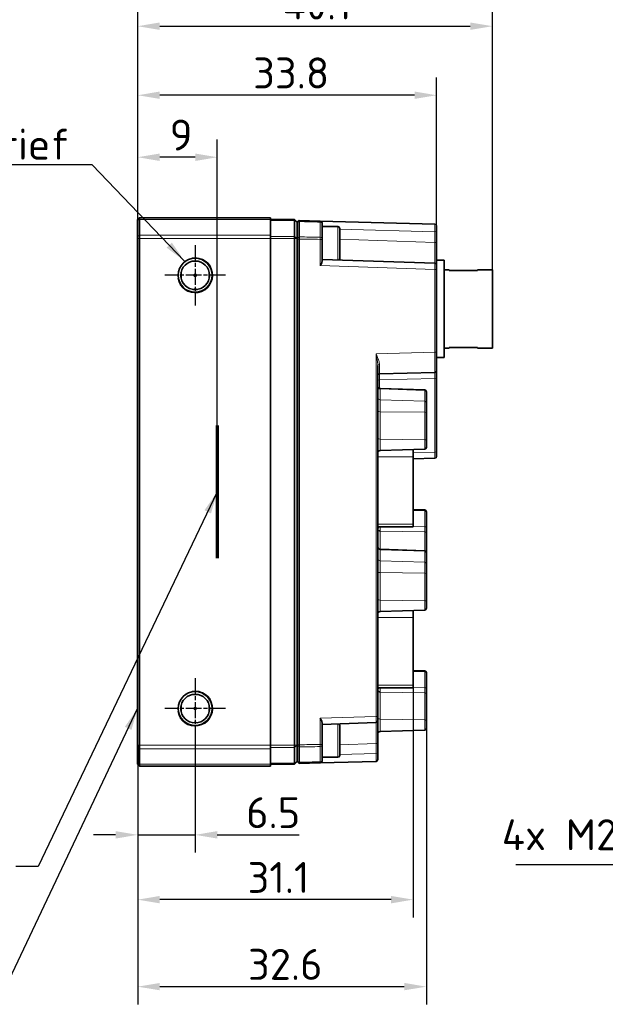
# Model space of a CAD drawing. Header units: millimetres. Extents: x 5 to 415, y 5 to 292.
# Tile 20 of 37: x 219 to 285, y 83 to 194. Entities that reach past the tile are written whole.
import ezdxf

# ---------------------------------------------------------------- set-up
doc = ezdxf.new("R2010")
doc.units = ezdxf.units.MM
doc.linetypes.add('CHAIN', pattern=[0.3543, 0.2362, -0.0295, 0.0591, -0.0295])
doc.linetypes.add('LONG_DASH_DOTTED', pattern=[0.3001, 0.2362, -0.0295, 0.0049, -0.0295])
for name, color, linetype, lineweight in [('Bemaßung (ISO)', 7, 'Continuous', 25), ('Mittelpunktmarkierung (ISO)', 7, 'LONG_DASH_DOTTED', 25), ('Sichtbar (ISO)', 7, 'Continuous', 35), ('Sichtbar schmal (ISO)', 7, 'Continuous', 18), ('Skizziergeometrie (ISO)', 7, 'Continuous', 25), ('Symbol (ISO)', 7, 'Continuous', 25)]:
    doc.layers.add(name, color=color, linetype=linetype, lineweight=lineweight)
doc.styles.add('Notiztext (ISO)', font='isocpeur.ttf')
doc.dimstyles.new('Standard (ISO)', dxfattribs={"dimtxt": 3.5, "dimasz": 2.5, "dimexe": 2, "dimexo": 0, "dimgap": 0.762, "dimtad": 1, "dimtoh": 1, "dimdec": 8, "dimrnd": 1e-08, "dimdsep": 46, "dimtxsty": 'Notiztext (ISO)', "dimcen": 0.09, "dimdle": 10, "dimclrd": 256, "dimclre": 256, "dimclrt": 256, "dimadec": 6, "dimazin": 2, "dimtfac": 0.514286, "dimtdec": 3, "dimtmove": 0, "dimatfit": 3, "dimfxl": 1, "dimtolj": 1, "dimlwd": -1, "dimlwe": -1, "dimarcsym": 0})
doc.dimstyles.new('Standard (ISO)$7', dxfattribs={"dimtxt": 3.5, "dimasz": 2.5, "dimexe": 2, "dimexo": 0, "dimgap": 0.762, "dimtad": 1, "dimtoh": 1, "dimdec": 8, "dimrnd": 1e-08, "dimdsep": 46, "dimtxsty": 'Notiztext (ISO)', "dimcen": 0.09, "dimdle": 10, "dimclrd": 256, "dimclre": 256, "dimclrt": 256, "dimadec": 6, "dimazin": 2, "dimtfac": 0.514286, "dimtdec": 3, "dimtmove": 0, "dimatfit": 3, "dimfxl": 1, "dimtolj": 1, "dimlwd": -1, "dimlwe": -1, "dimarcsym": 0})
doc.dimstyles.new('Standard - Methode 1b (ISO)$7', dxfattribs={"dimtxt": 3.5, "dimasz": 2.5, "dimexe": 2, "dimexo": 0, "dimgap": 0.762, "dimtad": 1, "dimtoh": 1, "dimrnd": 1e-08, "dimdsep": 46, "dimtxsty": 'Notiztext (ISO)', "dimcen": 0.09, "dimdle": 10, "dimclrd": 256, "dimclre": 256, "dimclrt": 256, "dimazin": 2, "dimtfac": 1, "dimtmove": 0, "dimatfit": 3, "dimfxl": 1, "dimtolj": 1, "dimlwd": -1, "dimlwe": -1, "dimarcsym": 0})

# ---------------------------------------------------------------- blocks, each defined once
blk = doc.blocks.new('*D48')
at = {"layer": 'Bemaßung (ISO)', "transparency": 16777216}
for p, q in [((232.16, 169.67), (232.16, 195.69)), ((272.26, 166.15), (272.26, 195.69)), ((234.66, 193.69), (269.76, 193.69))]:
    blk.add_line(p, q, dxfattribs=at)
for points in [[(234.66, 194.11), (234.66, 193.27), (232.16, 193.69)], [(269.76, 194.11), (269.76, 193.27), (272.26, 193.69)]]:
    blk.add_solid(points, dxfattribs=at)
at = {"layer": 'Defpoints', "color": 0, "transparency": 16777216}
for p in [(272.26, 193.69), (232.16, 169.67), (272.26, 166.15)]:
    blk.add_point(p, dxfattribs=at)
at = {"layer": 'Bemaßung (ISO)', "transparency": 16777216, "insert": (248.53, 197.95), "char_height": 3.5, "attachment_point": 1, "style": 'Notiztext (ISO)'}
blk.add_mtext('\\A1;40.1', dxfattribs=at)
blk = doc.blocks.new('*D49')
at = {"layer": 'Bemaßung (ISO)', "transparency": 16777216}
for p, q in [((232.16, 169.67), (232.16, 187.88)), ((265.96, 170.49), (265.96, 187.88)), ((263.46, 185.88), (234.66, 185.88))]:
    blk.add_line(p, q, dxfattribs=at)
for points in [[(234.66, 186.3), (234.66, 185.47), (232.16, 185.88)], [(263.46, 186.3), (263.46, 185.47), (265.96, 185.88)]]:
    blk.add_solid(points, dxfattribs=at)
at = {"layer": 'Defpoints', "color": 0, "transparency": 16777216}
for p in [(232.16, 185.88), (265.96, 170.49), (232.16, 169.67)]:
    blk.add_point(p, dxfattribs=at)
at = {"layer": 'Bemaßung (ISO)', "transparency": 16777216, "insert": (245.21, 190.15), "char_height": 3.5, "attachment_point": 1, "style": 'Notiztext (ISO)'}
blk.add_mtext('\\A1;33.8', dxfattribs=at)
blk = doc.blocks.new('*D50')
at = {"layer": 'Bemaßung (ISO)', "transparency": 16777216}
for p, q in [((238.66, 113.1), (238.66, 100.24)), ((232.16, 112.38), (232.16, 100.24)), ((229.66, 102.24), (227.16, 102.24)), ((232.16, 102.24), (238.66, 102.24)), ((241.16, 102.24), (250.43, 102.24))]:
    blk.add_line(p, q, dxfattribs=at)
for points in [[(229.66, 102.66), (229.66, 101.82), (232.16, 102.24)], [(241.16, 102.66), (241.16, 101.82), (238.66, 102.24)]]:
    blk.add_solid(points, dxfattribs=at)
at = {"layer": 'Defpoints', "color": 0, "transparency": 16777216}
for p in [(238.66, 113.1), (232.16, 112.38), (232.16, 102.24)]:
    blk.add_point(p, dxfattribs=at)
at = {"layer": 'Bemaßung (ISO)', "transparency": 16777216, "insert": (244.42, 106.5), "char_height": 3.5, "attachment_point": 1, "style": 'Notiztext (ISO)'}
blk.add_mtext('\\A1;6.5', dxfattribs=at)
blk = doc.blocks.new('*D51')
at = {"layer": 'Bemaßung (ISO)', "transparency": 16777216}
for p, q in [((263.3, 119.17), (263.3, 92.91)), ((232.16, 112.38), (232.16, 92.91)), ((260.8, 94.91), (234.66, 94.91))]:
    blk.add_line(p, q, dxfattribs=at)
for points in [[(234.66, 95.33), (234.66, 94.49), (232.16, 94.91)], [(260.8, 95.33), (260.8, 94.49), (263.3, 94.91)]]:
    blk.add_solid(points, dxfattribs=at)
at = {"layer": 'Defpoints', "color": 0, "transparency": 16777216}
for p in [(263.3, 119.17), (232.16, 112.38), (232.16, 94.91)]:
    blk.add_point(p, dxfattribs=at)
at = {"layer": 'Bemaßung (ISO)', "transparency": 16777216, "insert": (244.58, 99.17), "char_height": 3.5, "attachment_point": 1, "style": 'Notiztext (ISO)'}
blk.add_mtext('\\A1;31.1', dxfattribs=at)
blk = doc.blocks.new('*D52')
at = {"layer": 'Bemaßung (ISO)', "transparency": 16777216}
for p, q in [((264.8, 115.14), (264.8, 83.07)), ((232.16, 110.34), (232.16, 83.07)), ((234.66, 85.07), (262.3, 85.07))]:
    blk.add_line(p, q, dxfattribs=at)
for points in [[(234.66, 85.49), (234.66, 84.66), (232.16, 85.07)], [(262.3, 85.49), (262.3, 84.66), (264.8, 85.07)]]:
    blk.add_solid(points, dxfattribs=at)
at = {"layer": 'Defpoints', "color": 0, "transparency": 16777216}
for p in [(264.8, 115.14), (232.16, 110.34), (264.8, 85.07)]:
    blk.add_point(p, dxfattribs=at)
at = {"layer": 'Bemaßung (ISO)', "transparency": 16777216, "insert": (244.63, 89.34), "char_height": 3.5, "attachment_point": 1, "style": 'Notiztext (ISO)'}
blk.add_mtext('\\A1;32.6', dxfattribs=at)
blk = doc.blocks.new('*D61')
at = {"layer": 'Bemaßung (ISO)', "transparency": 16777216}
for p, q in [((232.16, 169.67), (232.16, 180.87)), ((241.16, 148.52), (241.16, 180.87)), ((238.66, 178.87), (234.66, 178.87))]:
    blk.add_line(p, q, dxfattribs=at)
for points in [[(234.66, 179.29), (234.66, 178.45), (232.16, 178.87)], [(238.66, 179.29), (238.66, 178.45), (241.16, 178.87)]]:
    blk.add_solid(points, dxfattribs=at)
at = {"layer": 'Defpoints', "color": 0, "transparency": 16777216}
for p in [(232.16, 178.87), (232.16, 169.67), (241.16, 148.52)]:
    blk.add_point(p, dxfattribs=at)
at = {"layer": 'Bemaßung (ISO)', "transparency": 16777216, "insert": (235.78, 183.13), "char_height": 3.5, "attachment_point": 1, "style": 'Notiztext (ISO)'}
blk.add_mtext('\\A1;9', dxfattribs=at)

msp = doc.modelspace()

# ---------------------------------------------------------------- linework, layer by layer
at = {"layer": 'Mittelpunktmarkierung (ISO)', "linetype": 'CHAIN', "ltscale": 7.603004}
for p, q in [((238.65576932, 168.94321885), (238.65576932, 162.10101885)), ((242.07686932, 165.52211885), (235.23466932, 165.52211885)), ((238.65576932, 119.94321885), (238.65576932, 113.10101885)), ((242.07686932, 116.52211885), (235.23466932, 116.52211885))]:
    msp.add_line(p, q, dxfattribs=at)
at = {"layer": 'Sichtbar (ISO)'}
for p, q in [((232.35576932, 172.02211885), (232.15576932, 171.82211885)), ((232.15576932, 171.69941432), (232.15576932, 171.82211885)), ((232.15576932, 171.69941432), (232.15576932, 169.90912363)), ((232.35576932, 172.02211885), (247.15576932, 172.02211885)), ((232.35576932, 172.02211885), (232.35576932, 171.81761131)), ((232.35576932, 170.07046015), (232.35576932, 171.81761131)), ((247.15576932, 172.02211885), (247.15576932, 171.81761131)), ((247.15576932, 171.82211885), (249.89876932, 171.82211885)), ((247.15576932, 170.07046015), (247.15576932, 171.81761131)), ((249.89876932, 171.69852364), (249.89876932, 171.82211885)), ((249.89876932, 171.82211885), (250.19876932, 171.52211885)), ((249.89876932, 171.69852364), (249.89876932, 169.90977364)), ((250.39870079, 171.72211885), (250.19876932, 171.52735424)), ((250.19876932, 171.52735424), (250.19876932, 171.52211884)), ((250.19876932, 171.50960056), (250.19876932, 171.52211885)), ((250.19876932, 171.50960056), (250.19876932, 171.48441491)), ((250.19876932, 171.48441491), (250.19876932, 169.7025379)), ((252.80400471, 171.65913375), (250.39870079, 171.72211885)), ((250.39870079, 169.8595676), (250.39870079, 171.59963178)), ((252.80400471, 171.65913375), (265.76400471, 171.3197642)), ((252.99876932, 171.41867694), (252.99876932, 171.45920228)), ((252.99876932, 169.66631632), (252.99876932, 171.41867694)), ((254.79876932, 171.02211885), (252.99876932, 171.02211885)), ((254.99876932, 170.82211885), (254.99876932, 167.42211885)), ((265.95876932, 171.11983274), (265.95876932, 170.4906389)), ((265.95876932, 169.26927715), (265.95876932, 170.4906389)), ((232.15576932, 169.66711885), (232.15576932, 169.90912363)), ((232.15576932, 169.66711885), (232.15576932, 112.37711885)), ((232.35576932, 170.07046015), (232.35576932, 169.66711885)), ((232.35576932, 112.37711885), (232.35576932, 169.66711885)), ((247.15576932, 170.07046015), (247.15576932, 169.66711885)), ((247.15576932, 112.37711885), (247.15576932, 169.66711885)), ((249.89876932, 169.66711885), (249.89876932, 169.90977364)), ((249.89876932, 169.66711885), (249.89876932, 112.37711885)), ((250.19876932, 169.7025379), (250.19876932, 169.67623701)), ((250.19876932, 169.66711885), (250.19876932, 169.67623701)), ((250.19876932, 169.65053865), (250.19876932, 169.66711885)), ((250.19876932, 169.65053865), (250.19876932, 169.61777435)), ((250.19876932, 169.61777435), (250.19876932, 112.42646334)), ((250.39870079, 112.42646334), (250.39870079, 169.61777435)), ((252.99876932, 169.58594227), (252.99876932, 169.66631632)), ((252.99876932, 167.09559534), (252.99876932, 169.58594227)), ((265.95876932, 166.6752066), (265.95876932, 169.26927715)), ((265.76559058, 166.87509024), (252.99876932, 167.31077279)), ((265.95876932, 167.22211885), (266.80876932, 167.22211885)), ((266.80876932, 167.22211885), (266.80876932, 156.22211885)), ((265.95876932, 166.6752066), (265.95876932, 166.17536219)), ((265.95876932, 156.82892073), (265.95876932, 166.17536219)), ((266.80876932, 166.14711885), (267.35876932, 166.14711885)), ((267.35876932, 166.14711885), (267.35876932, 166.07420168)), ((270.55876932, 166.07420168), (267.35876932, 166.07420168)), ((270.55876932, 166.07420168), (270.55876932, 166.14711885)), ((270.55876932, 166.14711885), (272.25876932, 166.14711885)), ((272.25876932, 166.14711885), (272.25876932, 157.29711885)), ((240.25576932, 165.26141747), (240.25576932, 165.78282023)), ((238.9164707, 163.92211885), (238.39506794, 163.92211885)), ((266.80876932, 157.29711885), (267.35876932, 157.29711885)), ((267.35876932, 157.37003601), (267.35876932, 157.29711885)), ((267.35876932, 157.37003601), (270.55876932, 157.37003601)), ((270.55876932, 157.29711885), (270.55876932, 157.37003601)), ((270.55876932, 157.29711885), (272.25876932, 157.29711885)), ((265.95876932, 156.82892073), (265.95876932, 154.72964034)), ((265.95876932, 156.22211885), (266.80876932, 156.22211885)), ((259.29876932, 115.64159529), (259.29876932, 155.32441379)), ((259.49353393, 154.36551082), (265.76400471, 154.52970888)), ((265.95876932, 153.99765821), (265.95876932, 154.72964034)), ((265.95876932, 145.64450533), (265.95876932, 153.99765821)), ((264.60574922, 152.55805842), (259.58829947, 152.73327163)), ((264.79876932, 152.35818026), (264.79876932, 152.31776852)), ((264.79876932, 151.08278745), (264.79876932, 152.31776852)), ((264.79876932, 151.08278745), (264.79876932, 149.95422993)), ((264.79876932, 146.84564565), (264.79876932, 149.95422993)), ((264.79876932, 146.84564565), (264.79876932, 146.06250763)), ((264.60574922, 145.86262947), (259.58829947, 145.68741626)), ((263.29876932, 145.81698872), (263.29876932, 145.00169827)), ((263.29876932, 137.36766568), (263.29876932, 145.00169827)), ((263.29876932, 144.76515442), (265.76400471, 144.82970888)), ((265.95876932, 145.64450533), (265.95876932, 145.02964034)), ((264.60574922, 138.98160823), (263.29876932, 139.02724897)), ((264.79876932, 138.78173006), (264.79876932, 138.70510156)), ((264.79876932, 136.94574731), (264.79876932, 138.70510156)), ((263.29876932, 137.07477247), (259.29876932, 137.07477247)), ((263.29876932, 137.36766568), (263.29876932, 137.07477247)), ((264.79876932, 136.94574731), (264.79876932, 136.39129275)), ((264.79876932, 134.15818026), (264.79876932, 136.39129275)), ((264.60574922, 134.35805842), (259.58829947, 134.53327163)), ((264.79876932, 134.15818026), (264.79876932, 134.11776852)), ((264.79876932, 132.88278751), (264.79876932, 134.11776852)), ((264.79876932, 132.88278751), (264.79876932, 131.75422994)), ((264.79876932, 128.64564564), (264.79876932, 131.75422994)), ((264.79876932, 128.64564564), (264.79876932, 127.86250763)), ((264.60574922, 127.66262947), (259.58829947, 127.48741626)), ((263.29876932, 127.61698872), (263.29876932, 126.80169827)), ((263.29876932, 119.16766568), (263.29876932, 126.80169827)), ((264.60574922, 120.78160823), (263.29876932, 120.82724897)), ((264.79876932, 120.58173006), (264.79876932, 120.50510156)), ((264.79876932, 118.74574731), (264.79876932, 120.50510156)), ((263.29876932, 119.16766568), (263.29876932, 118.87477247)), ((238.9164707, 118.12211885), (238.39506794, 118.12211885)), ((263.29876932, 118.87477247), (259.29876932, 118.87477247)), ((264.79876932, 118.74574731), (264.79876932, 118.19129275)), ((264.79876932, 115.1440018), (264.79876932, 118.19129275)), ((240.25576932, 116.26141747), (240.25576932, 116.78282023)), ((252.99876932, 112.45829542), (252.99876932, 114.94864235)), ((252.99876932, 114.7334649), (259.10559058, 114.94186724)), ((259.29876932, 115.64159529), (259.29876932, 115.14175089)), ((259.29876932, 112.52832419), (259.29876932, 115.14175089)), ((264.79876932, 115.1440018), (264.79876932, 114.28605743)), ((254.99876932, 114.62211885), (254.99876932, 111.22211885)), ((264.60574922, 114.08617927), (259.58829947, 113.91096606)), ((259.29876932, 111.37920056), (259.29876932, 112.52832419)), ((232.15576932, 112.13511407), (232.15576932, 112.37711885)), ((232.15576932, 112.13511407), (232.15576932, 110.34482337)), ((232.35576932, 112.37711885), (232.35576932, 111.97377755)), ((232.35576932, 110.22662638), (232.35576932, 111.97377755)), ((247.15576932, 112.37711885), (247.15576932, 111.97377755)), ((247.15576932, 110.22662638), (247.15576932, 111.97377755)), ((249.89876932, 112.13446405), (249.89876932, 112.37711885)), ((249.89876932, 112.13446405), (249.89876932, 110.34571405)), ((250.19876932, 112.42646334), (250.19876932, 112.39369902)), ((250.19876932, 112.37711885), (250.19876932, 112.39369902)), ((250.19876932, 112.36800067), (250.19876932, 112.37711885)), ((250.19876932, 112.36800067), (250.19876932, 112.34169979)), ((250.19876932, 112.34169979), (250.19876932, 110.55982278)), ((250.39870079, 110.44460592), (250.39870079, 112.18467009)), ((252.99876932, 112.37792138), (252.99876932, 112.45829542)), ((252.99876932, 110.62556075), (252.99876932, 112.37792138)), ((259.29876932, 111.37920056), (259.29876932, 110.75000672)), ((232.15576932, 110.22211885), (232.15576932, 110.34482337)), ((250.19876932, 110.52211885), (249.89876932, 110.22211885)), ((249.89876932, 110.22211885), (249.89876932, 110.34571405)), ((250.19876932, 110.55982278), (250.19876932, 110.53463713)), ((250.19876932, 110.52211885), (250.19876932, 110.53463712)), ((250.19876932, 110.52211885), (250.19876932, 110.51688346)), ((250.39870079, 110.32211885), (250.19876932, 110.51688346)), ((250.39870079, 110.32211885), (252.80400471, 110.38510395)), ((259.10400471, 110.55007525), (252.80400471, 110.38510395)), ((254.79876932, 111.02211885), (252.99876932, 111.02211885)), ((252.99876932, 110.58503541), (252.99876932, 110.62556075)), ((232.35576932, 110.02211885), (232.15576932, 110.22211885)), ((232.35576932, 110.22662638), (232.35576932, 110.02211885)), ((232.35576932, 110.02211885), (247.15576932, 110.02211885)), ((247.15576932, 110.22662638), (247.15576932, 110.02211885)), ((247.15576932, 110.22211885), (249.89876932, 110.22211885))]:
    msp.add_line(p, q, dxfattribs=at)
for centre, radius in [((238.65576932, 165.52211885), 1.9211), ((238.65576932, 165.52211885), 1.6211), ((238.65576932, 165.52211885), 0.12324847), ((238.65576932, 116.52211885), 1.9211), ((238.65576932, 116.52211885), 1.6211), ((238.65576932, 116.52211885), 0.12324847)]:
    msp.add_circle(centre, radius, dxfattribs=at)
for centre, radius, start, end in [((252.79876932, 171.45920228), 0.2, 0, 88.5), ((254.79876932, 170.82211885), 0.2, 0, 90), ((265.75876932, 171.11983274), 0.2, 0, 88.5), ((254.79876932, 167.42211885), 0.2, 298.349158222, 0), ((265.75876932, 166.6752066), 0.2, 0, 88.0454737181), ((259.49876932, 154.16557936), 0.2, 91.5, 180), ((265.75876932, 154.72964034), 0.2, 271.5, 0), ((259.59876932, 153.03308888), 0.3, 180, 268), ((264.59876932, 152.35818026), 0.2, 0, 88), ((264.59876932, 146.06250763), 0.2, 272, 0), ((259.59876932, 145.38759901), 0.3, 92, 180), ((265.75876932, 145.02964034), 0.2, 271.5, 0), ((264.59876932, 138.78173006), 0.2, 0, 88), ((259.59876932, 134.83308888), 0.3, 180, 268), ((264.59876932, 134.15818026), 0.2, 0, 88), ((259.59876932, 127.18759901), 0.3, 92, 180), ((264.59876932, 127.86250763), 0.2, 272, 0), ((264.59876932, 120.58173006), 0.2, 0, 88), ((254.79876932, 114.62211885), 0.2, 0, 61.650841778), ((259.09876932, 115.14175089), 0.2, 271.9545262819, 0), ((259.59876932, 113.61114881), 0.3, 92, 180), ((264.59876932, 114.28605743), 0.2, 272, 0), ((252.79876932, 110.58503541), 0.2, 271.5, 0), ((254.79876932, 111.22211885), 0.2, 270, 0), ((259.09876932, 110.75000672), 0.2, 271.5, 0)]:
    msp.add_arc(centre, radius, start, end, dxfattribs=at)
for points, knots in [([(250.39870079, 171.59963178), (250.39895897, 171.62380859), (250.39913918, 171.64519613), (250.39938921, 171.6915272), (250.39932387, 171.71066058), (250.39896872, 171.72043301), (250.39887415, 171.72168578), (250.39876328, 171.72202485), (250.398743, 171.72208688), (250.39872217, 171.72211829), (250.39870079, 171.72211885)], [17.1278656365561, 17.1278656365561, 17.1278656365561, 17.1278656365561, 17.1310098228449, 17.1310098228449, 17.136040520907, 17.136040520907, 17.137459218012, 17.137459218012, 17.137459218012, 17.1377187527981, 17.1377187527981, 17.1377187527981, 17.1377187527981]), ([(250.39870079, 169.61777435), (250.39895897, 169.64776592), (250.39913816, 169.67744546), (250.39938861, 169.75149347), (250.39932512, 169.79363934), (250.3989721, 169.83751985), (250.39887575, 169.84669065), (250.3987628, 169.85512582), (250.39874266, 169.85662963), (250.39872199, 169.8581103), (250.39870079, 169.8595676)], [16.8650447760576, 16.8650447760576, 16.8650447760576, 16.8650447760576, 16.8681781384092, 16.8681781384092, 16.8731915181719, 16.8731915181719, 16.8746396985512, 16.8746396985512, 16.8746396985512, 16.8748978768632, 16.8748978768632, 16.8748978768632, 16.8748978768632]), ([(238.39506794, 167.12211885), (238.48327895, 167.11225573), (238.5722359, 167.10810255), (238.73930274, 167.10810255), (238.8282597, 167.11225573), (238.9164707, 167.12211885)], [1.302752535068, 1.302752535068, 1.302752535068, 1.302752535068, 1.327812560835, 1.327812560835, 1.352872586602, 1.352872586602, 1.352872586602, 1.352872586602]), ([(252.99876932, 167.09559534), (252.99879347, 167.06357214), (252.99188736, 167.0291726), (252.96949024, 166.95441501), (252.95329946, 166.91388357), (252.8969225, 166.78860682), (252.84887082, 166.70012051), (252.80400471, 166.61763719)], [0.126506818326, 0.126506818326, 0.126506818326, 0.126506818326, 0.13983947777, 0.13983947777, 0.153924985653, 0.153924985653, 0.182096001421, 0.182096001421, 0.182096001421, 0.182096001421]), ([(237.05576932, 165.26141747), (237.06563244, 165.34962847), (237.06978562, 165.43858543), (237.06978562, 165.60565227), (237.06563244, 165.69460922), (237.05576932, 165.78282023)], [0.131587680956, 0.131587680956, 0.131587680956, 0.131587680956, 0.156647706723, 0.156647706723, 0.18170773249, 0.18170773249, 0.18170773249, 0.18170773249]), ([(240.25576932, 165.78282023), (240.24590621, 165.69460922), (240.24175303, 165.60565227), (240.24175303, 165.43858543), (240.24590621, 165.34962847), (240.25576932, 165.26141747)], [1.302752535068, 1.302752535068, 1.302752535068, 1.302752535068, 1.327812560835, 1.327812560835, 1.352872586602, 1.352872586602, 1.352872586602, 1.352872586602]), ([(238.9164707, 163.92211885), (238.8282597, 163.93198196), (238.73930274, 163.93613514), (238.5722359, 163.93613514), (238.48327895, 163.93198196), (238.39506794, 163.92211885)], [0.131587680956, 0.131587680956, 0.131587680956, 0.131587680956, 0.156647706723, 0.156647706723, 0.18170773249, 0.18170773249, 0.18170773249, 0.18170773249]), ([(238.39506794, 163.92211885), (238.48315084, 163.91677601), (238.57028526, 163.91419926), (238.74125339, 163.91419926), (238.8283878, 163.91677601), (238.9164707, 163.92211885)], [2.045589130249, 2.045589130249, 2.045589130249, 2.045589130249, 2.071234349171, 2.071234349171, 2.096879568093, 2.096879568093, 2.096879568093, 2.096879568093]), ([(259.3617846, 137.07477639), (259.35098749, 137.04498852), (259.34036, 137.01585766), (259.31396913, 136.93362138), (259.29876932, 136.86796177), (259.29876932, 136.8131652)], [0.364405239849, 0.364405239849, 0.364405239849, 0.364405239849, 0.381146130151, 0.381146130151, 0.414024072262, 0.414024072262, 0.414024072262, 0.414024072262]), ([(238.9164707, 118.12211885), (238.8283878, 118.12746169), (238.74125339, 118.13003844), (238.57028526, 118.13003844), (238.48315084, 118.12746169), (238.39506794, 118.12211885)], [2.045589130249, 2.045589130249, 2.045589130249, 2.045589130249, 2.071234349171, 2.071234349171, 2.096879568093, 2.096879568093, 2.096879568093, 2.096879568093]), ([(238.39506794, 118.12211885), (238.48327895, 118.11225573), (238.5722359, 118.10810255), (238.73930274, 118.10810255), (238.8282597, 118.11225573), (238.9164707, 118.12211885)], [1.302752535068, 1.302752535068, 1.302752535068, 1.302752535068, 1.327812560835, 1.327812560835, 1.352872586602, 1.352872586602, 1.352872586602, 1.352872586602]), ([(259.3617846, 118.87477639), (259.35098749, 118.84498852), (259.34036, 118.81585766), (259.31396913, 118.73362138), (259.29876932, 118.66796177), (259.29876932, 118.6131652)], [0.364656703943, 0.364656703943, 0.364656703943, 0.364656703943, 0.381397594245, 0.381397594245, 0.414275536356, 0.414275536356, 0.414275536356, 0.414275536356]), ([(237.05576932, 116.26141747), (237.06563244, 116.34962847), (237.06978562, 116.43858543), (237.06978562, 116.60565227), (237.06563244, 116.69460922), (237.05576932, 116.78282023)], [0.131587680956, 0.131587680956, 0.131587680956, 0.131587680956, 0.156647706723, 0.156647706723, 0.18170773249, 0.18170773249, 0.18170773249, 0.18170773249]), ([(240.25576932, 116.78282023), (240.24590621, 116.69460922), (240.24175303, 116.60565227), (240.24175303, 116.43858543), (240.24590621, 116.34962847), (240.25576932, 116.26141747)], [1.302752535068, 1.302752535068, 1.302752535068, 1.302752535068, 1.327812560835, 1.327812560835, 1.352872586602, 1.352872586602, 1.352872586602, 1.352872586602]), ([(238.9164707, 114.92211885), (238.8282597, 114.93198196), (238.73930274, 114.93613514), (238.5722359, 114.93613514), (238.48327895, 114.93198196), (238.39506794, 114.92211885)], [0.131587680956, 0.131587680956, 0.131587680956, 0.131587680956, 0.156647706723, 0.156647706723, 0.18170773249, 0.18170773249, 0.18170773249, 0.18170773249]), ([(252.80400471, 115.4266005), (252.84887082, 115.34411718), (252.8969225, 115.25563087), (252.95329946, 115.13035412), (252.96949024, 115.08982268), (252.99188736, 115.01506509), (252.99879347, 114.98066555), (252.99876932, 114.94864235)], [0, 0, 0, 0, 0.028171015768, 0.028171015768, 0.042256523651, 0.042256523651, 0.055589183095, 0.055589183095, 0.055589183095, 0.055589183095]), ([(250.39870079, 112.18467009), (250.39895897, 112.20241765), (250.39913918, 112.22371288), (250.39938921, 112.28614055), (250.39932386, 112.33149735), (250.39896872, 112.39202564), (250.39887415, 112.40547949), (250.39876328, 112.41902146), (250.398743, 112.42149868), (250.39872217, 112.42397931), (250.39870079, 112.42646334)], [11.1360574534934, 11.1360574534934, 11.1360574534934, 11.1360574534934, 11.1392016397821, 11.1392016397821, 11.144232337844, 11.144232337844, 11.1456510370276, 11.1456510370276, 11.1456510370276, 11.1459105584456, 11.1459105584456, 11.1459105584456, 11.1459105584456]), ([(250.39870079, 110.32211885), (250.39895897, 110.32212561), (250.39913817, 110.32662061), (250.39938861, 110.34940152), (250.39932511, 110.37448733), (250.39897207, 110.41748159), (250.39887574, 110.42779284), (250.3987628, 110.43870856), (250.39874266, 110.44065486), (250.39872199, 110.44262069), (250.39870079, 110.44460592)], [10.8732365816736, 10.8732365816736, 10.8732365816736, 10.8732365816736, 10.876370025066, 10.876370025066, 10.8813835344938, 10.8813835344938, 10.8828315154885, 10.8828315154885, 10.8828315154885, 10.8830896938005, 10.8830896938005, 10.8830896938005, 10.8830896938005])]:
    msp.add_open_spline(points, degree=3, knots=knots, dxfattribs=at)
for points in [[(240.25576932, 165.26141747), (240.26594164, 165.42911979), (240.2665025, 165.60586508), (240.25576932, 165.78282023)], [(240.25576932, 116.26141747), (240.26594164, 116.42911979), (240.2665025, 116.60586508), (240.25576932, 116.78282023)]]:
    msp.add_open_spline(points, degree=3, dxfattribs=at)
at = {"layer": 'Sichtbar schmal (ISO)'}
for p, q in [((232.35576932, 171.81761131), (232.15576932, 171.69941432)), ((232.35576932, 171.81761131), (247.15576932, 171.81761131)), ((247.15576932, 171.69852364), (249.89876932, 171.69852364)), ((250.19876932, 171.52211885), (249.89876932, 171.69852364)), ((250.39870079, 171.59963178), (250.19876932, 171.48441491)), ((252.80400471, 171.53755772), (252.80400471, 169.82706441)), ((254.79876932, 167.24934571), (254.79876932, 171.02211885)), ((254.99876932, 170.72079044), (265.76400471, 170.43889283)), ((265.76400471, 170.43889283), (265.76400471, 169.21753108)), ((232.35576932, 170.07046015), (232.15576932, 169.90912363)), ((232.35576932, 169.66711885), (232.15576932, 169.66711885)), ((232.35576932, 170.07046015), (247.15576932, 170.07046015)), ((232.35576932, 169.66711885), (247.15576932, 169.66711885)), ((247.15576932, 169.90977364), (249.89876932, 169.90977364)), ((247.15576932, 169.66711885), (249.89876932, 169.66711885)), ((249.89876932, 169.90977364), (250.19876932, 169.66711885)), ((250.19876932, 169.66711885), (249.89876932, 169.66711885)), ((250.39870079, 169.8595676), (250.19876932, 169.7025379)), ((250.39870079, 169.61777435), (250.19876932, 169.61777435)), ((252.99876932, 169.58594227), (252.80400471, 169.58594227)), ((252.80400471, 169.58594227), (252.80400471, 166.61763719)), ((265.76400471, 169.21753108), (254.99876932, 169.6161945)), ((265.76400471, 166.17536219), (252.80400471, 166.61763719)), ((265.95876932, 166.17536219), (265.76400471, 166.17536219)), ((265.76400471, 166.17536219), (265.76400471, 156.82892073)), ((259.10400471, 156.65452249), (265.76400471, 156.82892073)), ((259.10400471, 156.65452249), (259.10400471, 115.64159529)), ((265.95876932, 156.82892073), (265.76400471, 156.82892073)), ((259.49353393, 153.69208726), (265.76400471, 153.85628532)), ((259.49353393, 152.75215203), (259.49353393, 153.69208726)), ((265.76400471, 153.85628532), (265.76400471, 145.50313244)), ((259.58829947, 152.73327163), (259.58829947, 152.666358)), ((259.58829947, 151.43137693), (259.58829947, 152.666358)), ((259.58829947, 152.666358), (264.60574922, 152.50352439)), ((264.60574922, 152.50352439), (264.60574922, 152.55805842)), ((264.60574922, 152.50352439), (264.60574922, 151.26854333)), ((259.58829947, 151.43137693), (259.58829947, 150.09271786)), ((259.58829947, 151.43137693), (264.60574922, 151.26854333)), ((264.60574922, 150.02802719), (264.60574922, 151.26854333)), ((259.58829947, 146.98413359), (259.58829947, 150.09271786)), ((259.58829947, 150.09271786), (264.60574922, 150.02802719)), ((264.60574922, 150.02802719), (264.60574922, 146.91944291)), ((259.58829947, 146.98413359), (259.58829947, 145.68741626)), ((259.58829947, 146.98413359), (264.60574922, 146.91944291)), ((264.60574922, 145.86262947), (264.60574922, 146.91944291)), ((259.29876932, 145.00169827), (263.29876932, 145.00169827)), ((265.76400471, 145.50313244), (263.29876932, 145.43857798)), ((263.29876932, 138.91772717), (264.60574922, 138.87820113)), ((264.60574922, 138.87820113), (264.60574922, 138.98160823)), ((264.60574922, 138.87820113), (264.60574922, 137.11884688)), ((259.29876932, 137.36766568), (263.29876932, 137.36766568)), ((259.58829947, 137.07477247), (259.58829947, 136.65169794)), ((263.29876932, 137.15837292), (264.60574922, 137.11884688)), ((264.60574922, 136.49123184), (264.60574922, 137.11884688)), ((259.58829947, 136.65169794), (259.58829947, 136.57883844)), ((259.58829947, 134.53327163), (259.58829947, 136.57883844)), ((259.58829947, 136.57883844), (264.60574922, 136.49123184)), ((264.60574922, 136.49123184), (264.60574922, 134.35805842)), ((259.58829947, 134.53327163), (259.58829947, 134.46635801)), ((259.58829947, 133.231377), (259.58829947, 134.46635801)), ((259.58829947, 134.46635801), (264.60574922, 134.3035244)), ((264.60574922, 134.3035244), (264.60574922, 134.35805842)), ((264.60574922, 134.3035244), (264.60574922, 133.06854339)), ((259.58829947, 133.231377), (259.58829947, 131.89271787)), ((259.58829947, 133.231377), (264.60574922, 133.06854339)), ((264.60574922, 131.8280272), (264.60574922, 133.06854339)), ((259.58829947, 128.78413357), (259.58829947, 131.89271787)), ((259.58829947, 131.89271787), (264.60574922, 131.8280272)), ((264.60574922, 131.8280272), (264.60574922, 128.71944289)), ((259.58829947, 128.78413357), (259.58829947, 127.48741626)), ((259.58829947, 128.78413357), (264.60574922, 128.71944289)), ((264.60574922, 127.66262947), (264.60574922, 128.71944289)), ((259.29876932, 126.80169827), (263.29876932, 126.80169827)), ((263.29876932, 120.71772717), (264.60574922, 120.67820113)), ((264.60574922, 120.67820113), (264.60574922, 120.78160823)), ((264.60574922, 120.67820113), (264.60574922, 118.91884688)), ((259.29876932, 119.16766568), (263.29876932, 119.16766568)), ((259.58829947, 118.87477247), (259.58829947, 118.45169794)), ((259.58829947, 118.45169794), (259.58829947, 118.37883844)), ((259.58829947, 115.33154748), (259.58829947, 118.37883844)), ((259.58829947, 118.37883844), (264.60574922, 118.29123184)), ((263.29876932, 118.95837292), (264.60574922, 118.91884688)), ((264.60574922, 118.29123184), (264.60574922, 118.91884688)), ((264.60574922, 118.29123184), (264.60574922, 115.24394088)), ((252.80400471, 115.4266005), (259.10400471, 115.64159529)), ((252.80400471, 115.4266005), (252.80400471, 112.45829542)), ((254.79876932, 111.02211885), (254.79876932, 114.79489198)), ((259.29876932, 115.64159529), (259.10400471, 115.64159529)), ((259.58829947, 115.33154748), (259.58829947, 113.91096606)), ((259.58829947, 115.33154748), (264.60574922, 115.24394088)), ((264.60574922, 114.08617927), (264.60574922, 115.24394088)), ((254.99876932, 112.42804319), (259.10400471, 112.58007026)), ((259.10400471, 112.58007026), (259.10400471, 111.43094663)), ((232.35576932, 112.37711885), (232.15576932, 112.37711885)), ((232.35576932, 111.97377755), (232.15576932, 112.13511407)), ((232.35576932, 112.37711885), (247.15576932, 112.37711885)), ((232.35576932, 111.97377755), (247.15576932, 111.97377755)), ((247.15576932, 112.37711885), (249.89876932, 112.37711885)), ((247.15576932, 112.13446405), (249.89876932, 112.13446405)), ((249.89876932, 112.37711885), (250.19876932, 112.37711885)), ((250.19876932, 112.37711885), (249.89876932, 112.13446405)), ((250.39870079, 112.42646334), (250.19876932, 112.42646334)), ((250.39870079, 112.18467009), (250.19876932, 112.34169979)), ((252.80400471, 112.45829542), (252.99876932, 112.45829542)), ((252.80400471, 112.21717328), (252.80400471, 110.50667997)), ((259.10400471, 111.43094663), (254.99876932, 111.32344726)), ((232.35576932, 110.22662638), (232.15576932, 110.34482337)), ((247.15576932, 110.34571405), (249.89876932, 110.34571405)), ((249.89876932, 110.34571405), (250.19876932, 110.52211885)), ((250.39870079, 110.44460592), (250.19876932, 110.55982278)), ((232.35576932, 110.22662638), (247.15576932, 110.22662638))]:
    msp.add_line(p, q, dxfattribs=at)
for centre in [(238.65576932, 165.52211885), (238.65576932, 116.52211885)]:
    msp.add_arc(centre, 2, 190, 100, dxfattribs=at)
for centre, major_axis, ratio, start_param, end_param in [((252.79876932, 171.41867694), (0.2, 0), 0.5946076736, 0, 1.544616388), ((265.75876932, 170.61966134), (-0.00523415, -0.70010288), 0.0097379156, 1.3097076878, 3.1414104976), ((265.75876932, 170.4906389), (0.2, 0), 0.2588190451, 4.7385689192, 6.2831853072), ((252.79876932, 169.66631632), (0.2, 0), 0.8040159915, 0, 1.544616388), ((265.75876932, 169.26927715), (0.2, 0), 0.2588190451, 4.7385689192, 6.2831853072), ((265.75876932, 168.65065085), (0.00740243, -2.20178214), 0.0033565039, 0.6325965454, 1.831182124), ((265.75876932, 166.17491553), (-0.00682031, -0.70017473), 0.0074703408, 1.5715070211, 3.1414105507), ((265.75876932, 156.83036021), (0.00523511, -2.30065133), 0.0022741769, 0.0000543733, 1.5701654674), ((259.49876932, 155.32441379), (-0.2, 0), 0.5362130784, 4.7485175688, 6.2831853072), ((259.49876932, 156.66643634), (0.00523573, 2.30092552), 0.0022736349, 2.1372934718, 3.1416573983), ((259.49876932, 153.55071437), (-0.2, 0), 0.7071067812, 4.7385689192, 6.2831853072), ((259.49876932, 152.06485949), (-0.00523534, 2.30065133), 0.0009422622, 0.0000225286, 0.785136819), ((265.75876932, 152.22878336), (0.00523545, 2.30092552), 0.0009420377, 5.4980978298, 6.2832121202), ((265.75876932, 153.99765821), (0.2, 0), 0.7071067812, 4.7385689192, 6.2831853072), ((259.59876932, 152.94499182), (-0.3, 0), 0.9293455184, 0, 1.5358897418), ((259.59876932, 151.71001075), (-0.3, 0), 0.9293455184, 0, 1.5358897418), ((264.59876932, 152.31776852), (0.2, 0), 0.9293455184, 0, 1.5358897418), ((264.59876932, 151.08278745), (0.2, 0), 0.9293455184, 0, 1.5358897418), ((259.59876932, 150.20341375), (-0.3, 0), 0.3692111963, 0, 1.5358897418), ((264.59876932, 149.95422993), (0.2, 0), 0.3692111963, 0, 1.5358897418), ((259.59876932, 147.09482947), (-0.3, 0), 0.3692111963, 0, 1.5358897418), ((264.59876932, 146.84564565), (0.2, 0), 0.3692111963, 0, 1.5358897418), ((265.75876932, 145.64450533), (0.2, 0), 0.7071067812, 4.7385689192, 6.2831853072), ((265.75876932, 147.13036021), (0.00523534, -2.30065133), 0.0009422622, 0.0000225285, 0.7851368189), ((264.59876932, 138.70510156), (0.2, 0), 0.8660254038, 0, 1.5358897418), ((264.59876932, 136.94574731), (0.2, 0), 0.8660254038, 0, 1.5358897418), ((259.59876932, 136.8131652), (-0.3, 0), 0.5385522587, 0, 1.5358897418), ((259.59876932, 136.72874706), (-0.3, 0), 0.5, 0, 1.5358897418), ((264.59876932, 136.39129275), (0.2, 0), 0.5, 0, 1.5358897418), ((259.59876932, 134.74499183), (-0.3, 0), 0.9293455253, 0, 1.5358897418), ((264.59876932, 134.11776852), (0.2, 0), 0.9293455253, 0, 1.5358897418), ((259.59876932, 133.51001082), (-0.3, 0), 0.9293455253, 0, 1.5358897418), ((264.59876932, 132.88278751), (0.2, 0), 0.9293455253, 0, 1.5358897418), ((259.59876932, 132.00341375), (-0.3, 0), 0.369211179, 0, 1.5358897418), ((264.59876932, 131.75422994), (0.2, 0), 0.369211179, 0, 1.5358897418), ((259.59876932, 128.89482945), (-0.3, 0), 0.369211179, 0, 1.5358897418), ((264.59876932, 128.64564564), (0.2, 0), 0.369211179, 0, 1.5358897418), ((264.59876932, 120.50510156), (0.2, 0), 0.8660254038, 0, 1.5358897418), ((259.59876932, 118.6131652), (-0.3, 0), 0.5385522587, 0, 1.5358897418), ((259.59876932, 118.52874706), (-0.3, 0), 0.5, 0, 1.5358897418), ((264.59876932, 118.74574731), (0.2, 0), 0.8660254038, 0, 1.5358897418), ((264.59876932, 118.19129275), (0.2, 0), 0.5, 0, 1.5358897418), ((259.09876932, 115.64204195), (0.00682031, -0.70017473), 0.0074703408, 0.0001821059, 1.5700856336), ((259.09876932, 113.14695049), (-0.00740243, -2.20178214), 0.0033565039, 1.3104105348, 2.5240183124), ((259.59876932, 115.48145611), (-0.3, 0), 0.5, 0, 1.5358897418), ((264.59876932, 115.1440018), (0.2, 0), 0.5, 0, 1.5358897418), ((259.09876932, 112.52832419), (0.2, 0), 0.2588190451, 0, 1.544616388), ((252.79876932, 112.37792138), (0.2, 0), 0.8040159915, 4.7385689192, 6.2831853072), ((259.09876932, 111.25017811), (0.00523415, -0.70010288), 0.0097379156, 0.0001821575, 1.8318849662), ((259.09876932, 111.37920056), (0.2, 0), 0.2588190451, 0, 1.544616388), ((252.79876932, 110.62556075), (0.2, 0), 0.5946076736, 4.7385689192, 6.2831853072)]:
    msp.add_ellipse(centre, major_axis=major_axis, ratio=ratio, start_param=start_param, end_param=end_param, dxfattribs=at)
for points in [[(250.39870079, 171.59963178), (251.20046843, 171.57894271), (252.00223641, 171.55825134), (252.80400471, 171.53755772)], [(252.80400471, 169.82706441), (252.00223641, 169.83787322), (251.20046843, 169.8487075), (250.39870079, 169.8595676)], [(250.39870079, 169.61777435), (251.20046843, 169.60713874), (252.00223641, 169.59652816), (252.80400471, 169.58594227)], [(252.80400471, 112.45829542), (252.00223641, 112.44770953), (251.20046843, 112.43709895), (250.39870079, 112.42646334)], [(250.39870079, 112.18467009), (251.20046843, 112.19553019), (252.00223641, 112.20636447), (252.80400471, 112.21717328)], [(252.80400471, 110.50667997), (252.00223641, 110.48598635), (251.20046843, 110.46529498), (250.39870079, 110.44460592)]]:
    msp.add_open_spline(points, degree=3, dxfattribs=at)
for points, knots in [([(252.80400471, 171.65913375), (252.80426851, 171.65912684), (252.80445588, 171.65451866), (252.80470749, 171.63114957), (252.80463394, 171.60565902), (252.80424903, 171.56101448), (252.80413636, 171.54959012), (252.80400471, 171.53755772)], [-0.009295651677, -0.009295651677, -0.009295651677, -0.009295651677, -0.0062961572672, -0.0062961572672, -0.0014969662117, -0.0014969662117, 0, 0, 0, 0]), ([(252.80400471, 169.82706441), (252.80426851, 169.8092257), (252.80445588, 169.78742478), (252.80470749, 169.72407516), (252.80463394, 169.67848981), (252.80424903, 169.61595493), (252.80413636, 169.60091019), (252.80400471, 169.58594227)], [-0.0092956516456, -0.0092956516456, -0.0092956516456, -0.0092956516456, -0.0062961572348, -0.0062961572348, -0.0014969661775, -0.0014969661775, 0, 0, 0, 0]), ([(259.10400471, 156.65452249), (259.1355371, 156.4984039), (259.16703782, 156.34164082), (259.21789624, 156.06573014), (259.2386108, 155.94490134), (259.27100441, 155.72018934), (259.28353323, 155.61563363), (259.29594851, 155.44889022), (259.29876932, 155.38578134), (259.29876932, 155.32441379)], [-0.14653045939, -0.14653045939, -0.14653045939, -0.14653045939, -0.09601549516, -0.09601549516, -0.05670853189, -0.05670853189, -0.0218109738, -0.0218109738, 0, 0, 0, 0]), ([(259.49154518, 155.43158643), (259.491592, 155.4880458), (259.48600656, 155.54609562), (259.46134448, 155.69945195), (259.43641177, 155.79559398), (259.37193001, 156.0022013), (259.33068703, 156.11328188), (259.22944074, 156.36691895), (259.16673943, 156.51101686), (259.10400471, 156.65452249)], [0, 0, 0, 0, 0.0218109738, 0.0218109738, 0.05670853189, 0.05670853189, 0.09601549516, 0.09601549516, 0.14653045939, 0.14653045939, 0.14653045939, 0.14653045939]), ([(252.80400471, 112.45829542), (252.80437934, 112.41570291), (252.80459442, 112.37291675), (252.80465151, 112.30564486), (252.80458084, 112.27942546), (252.80431398, 112.24184276), (252.80417505, 112.22869241), (252.80400471, 112.21717328)], [-0.0092956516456, -0.0092956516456, -0.0092956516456, -0.0092956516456, -0.0050359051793, -0.0050359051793, -0.0019368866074, -0.0019368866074, 0, 0, 0, 0]), ([(252.80400471, 110.50667997), (252.80437934, 110.4724407), (252.80459442, 110.44353965), (252.80465151, 110.40767549), (252.80458084, 110.39686305), (252.80431398, 110.38700576), (252.80417505, 110.38510841), (252.80400471, 110.38510395)], [-0.009295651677, -0.009295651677, -0.009295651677, -0.009295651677, -0.005035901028, -0.005035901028, -0.0019368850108, -0.0019368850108, 0, 0, 0, 0])]:
    msp.add_open_spline(points, degree=3, knots=knots, dxfattribs=at)
at = {"layer": 'Skizziergeometrie (ISO)', "lineweight": 70}
msp.add_line((241.15576932, 148.52211885), (241.15576932, 133.52211885), dxfattribs=at)

# ---------------------------------------------------------------- texts
at = {"layer": 'Symbol (ISO)', "char_height": 3.4999999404, "attachment_point": 9, "line_spacing_factor": 0.6125, "style": 'Notiztext (ISO)'}
for s, insert, width in [('2x M4 6.3 tief', (224.52974469, 178.60053013), 31.0968500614), ('4x M2,5 3.3 deep', (310.78699473, 99.44629586), 36.9207468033)]:
    msp.add_mtext(s, dxfattribs=dict(at, insert=insert, width=width))

# ---------------------------------------------------------------- dimensions: what is measured, and where the dimension line sits
at = {"layer": 'Bemaßung (ISO)'}
for base, p1, p2, override, picture, middle in [((272.25876932, 193.69082695), (232.15576932, 169.66711885), (272.25876932, 166.14711885), {"dimgap": 0.762, "dimtoh": 0, "dimdec": 1, "dimtol": 0, "dimlim": 0, "dimtp": 0, "dimtm": 0, "dimtdec": 1, "dimtofl": 0, "dimatfit": 1}, '*D48', (252.20726932, 193.69082695)), ((232.15576932, 185.88453967), (265.95876932, 170.4906389), (232.15576932, 169.66711885), {"dimgap": 0.762, "dimtoh": 0, "dimdec": 1, "dimtol": 0, "dimlim": 0, "dimtp": 0, "dimtm": 0, "dimtdec": 1, "dimtofl": 0, "dimatfit": 1}, '*D49', (249.05726932, 185.88453967)), ((232.1557693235, 178.8687625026), (241.1557693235, 148.5221188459), (232.1557693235, 169.6671188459), {"dimgap": 0.762, "dimtoh": 0, "dimdec": 8, "dimtol": 0, "dimlim": 0, "dimtp": 0, "dimtm": 0, "dimtdec": 3, "dimtofl": 0, "dimatfit": 1}, '*D61', (236.6557693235, 178.8687625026)), ((232.15576932, 94.90918478), (263.29876932, 119.16766568), (232.15576932, 112.37711885), {"dimgap": 0.762, "dimtoh": 0, "dimdec": 1, "dimtol": 0, "dimlim": 0, "dimtp": 0, "dimtm": 0, "dimtdec": 1, "dimtofl": 0, "dimatfit": 1}, '*D51', (247.72726932, 94.90918478)), ((232.1557693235, 102.2385539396), (238.6557693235, 113.1010188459), (232.1557693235, 112.3771188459), {"dimgap": 0.762, "dimtoh": 0, "dimdec": 8, "dimtol": 0, "dimlim": 0, "dimtp": 0, "dimtm": 0, "dimtdec": 3, "dimtofl": 1, "dimatfit": 1}, '*D50', (247.0427692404, 102.2385539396))]:
    dim = msp.add_linear_dim(base=base, p1=p1, p2=p2, angle=180, dimstyle='Standard (ISO)', override=override, dxfattribs=at)
    dim.commit()
    dim.dimension.update_dxf_attribs({"geometry": picture, "text_midpoint": middle, "dimtype": 160})
dim = msp.add_linear_dim(base=(264.79876932, 85.07493457), p1=(232.15576932, 110.34482337), p2=(264.79876932, 115.1440018), dimstyle='Standard (ISO)', override={"dimgap": 0.762, "dimtoh": 0, "dimdec": 1, "dimtol": 0, "dimlim": 0, "dimtp": 0, "dimtm": 0, "dimtdec": 1, "dimtofl": 0, "dimatfit": 1}, dxfattribs=at)
dim.commit()
dim.dimension.update_dxf_attribs({"geometry": '*D52', "text_midpoint": (248.47726932, 85.07493457), "dimtype": 160})

# ---------------------------------------------------------------- leaders
at = {"layer": 'Symbol (ISO)', "annotation_type": 0, "has_hookline": 1, "hookline_direction": 1}
for points, dimstyle, override, text_width in [([(237.4553021, 167.12176832), (227.02974469, 178.01719681), (224.52974469, 178.01719681)], 'Standard (ISO)$7', {"dimgap": 0, "dimtad": 1}, 30.09999853), ([(241.15576932, 141.02211885), (220.892268, 98.67770788), (218.392268, 98.67770788)], 'Standard - Methode 1b (ISO)$7', {"dimtad": 0}, 48.29999765), ([(327.10719203, 125.09613801), (313.28699473, 98.86296253), (310.78699473, 98.86296253)], 'Standard (ISO)$7', {"dimgap": 0, "dimtad": 1}, 35.87499825), ([(232.15576932, 116.54782125), (216.60856, 83.7203615), (214.10856, 83.7203615)], 'Standard - Methode 1b (ISO)$7', {"dimtad": 0}, 46.89999772)]:
    msp.add_leader(points, dimstyle=dimstyle, override=override, dxfattribs=dict(at, text_width=text_width))

doc.saveas('drawing.dxf')
